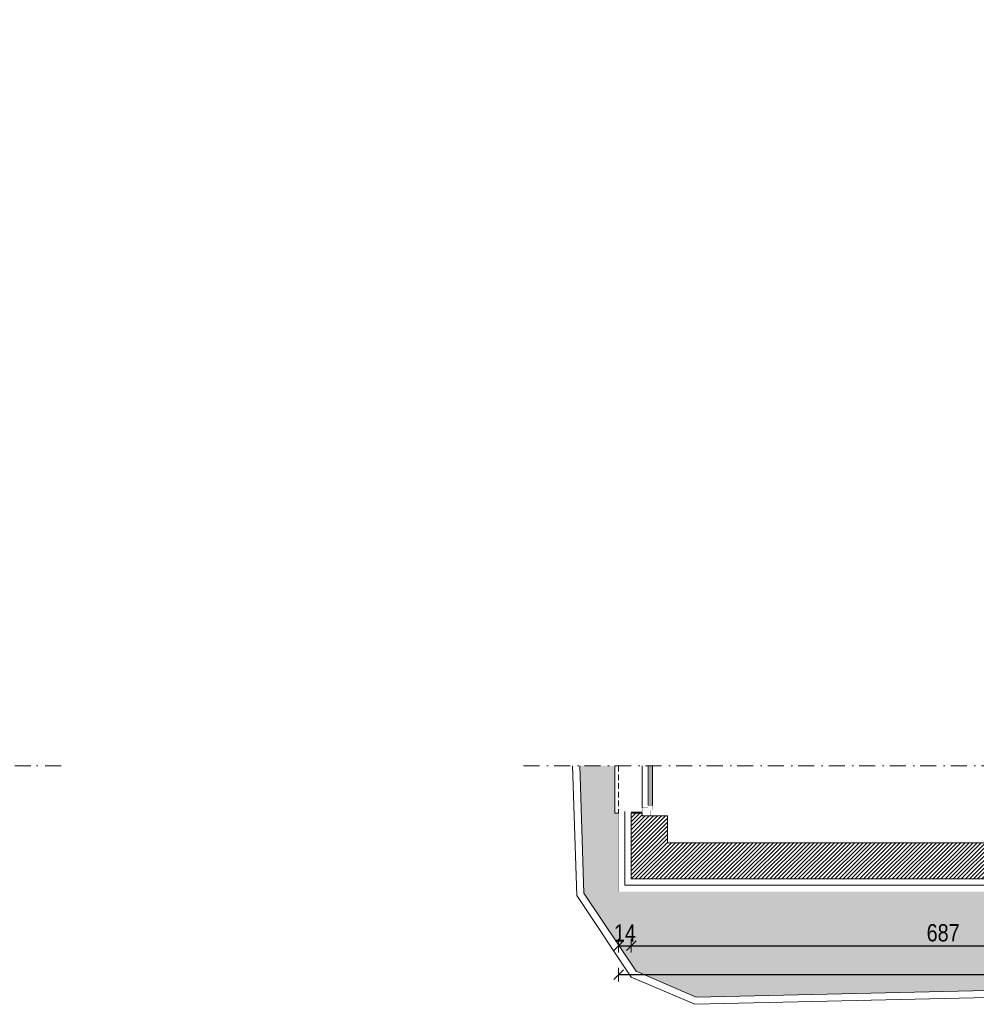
# Model space of a CAD drawing. Header units: millimetres. Extents: x 18880 to 99371, y -5529 to 27899.
# Tile 58 of 158: x 39020 to 40073, y 2713 to 3798. Entities that reach past the tile are written whole.
import ezdxf

# ---------------------------------------------------------------- set-up
doc = ezdxf.new("R2010")
doc.units = ezdxf.units.MM
doc.linetypes.add('DASHED', pattern=[19.05, 12.7, -6.35])
doc.linetypes.add('Kropki i Kreski', pattern=[335.138881, 176.388884, -88.194442, 0, -70.555556])
for name, color, linetype, lineweight in [('AA_HATCH', 252, 'Continuous', 0), ('AA_IZOLACJA', 251, 'Continuous', 0), ('AA_OPIS', 2, 'Continuous', 0), ('AA_WIDOK', 254, 'Continuous', 0), ('AP wymiary', 40, 'Continuous', 0), ('K_SCIANY', 90, 'Continuous', 20)]:
    doc.layers.add(name, color=color, linetype=linetype, lineweight=lineweight)
doc.styles.add('1', font='ARIALN.TTF')
doc.linetypes.add('STYROPIAN', pattern='A,0.000141,[1,styropian.shx,S=1,R=0,X=0,Y=0],-14.102004', length=14.102145)
doc.dimstyles.new('1_50', dxfattribs={"dimscale": 10, "dimtxt": 1.9, "dimasz": 0.005, "dimexe": 0, "dimexo": 0, "dimgap": 0.45, "dimtad": 1, "dimdec": 4, "dimrnd": 0.5, "dimdsep": 46, "dimtxsty": '1', "dimblk1": 'DIM01', "dimblk2": 'DIM01', "dimsah": 1, "dimcen": 2, "dimdle": 25, "dimse1": 1, "dimse2": 1, "dimclrd": 1, "dimclrt": 2, "dimadec": 0, "dimazin": 0, "dimtfac": 0.66665, "dimtdec": 4, "dimtix": 1, "dimtmove": 0, "dimatfit": 3, "dimldrblk": 'DIM01', "dimfxl": 0, "dimtolj": 1, "dimtzin": 0, "dimarcsym": 0})

# ---------------------------------------------------------------- blocks, each defined once
blk = doc.blocks.new('DIM01')
at = {"color": 2}
blk.add_line((-106, -106), (106, 106), dxfattribs=at)
blk.add_line((0, -150), (0, 150))
blk = doc.blocks.new('*D782')
at = {"layer": 'AP wymiary', "color": 1, "lineweight": -2, "transparency": 16777216}
for p, q in [((39679.1, 2777.9), (39679.1, 2777.9)), ((39679.2, 2777.9), (39693.2, 2777.9)), ((39693.2, 2777.9), (39693.3, 2777.9))]:
    blk.add_line(p, q, dxfattribs=at)
at = {"layer": 'Defpoints', "color": 0, "transparency": 16777216}
for p in [(39679.2, 2882.7), (39693.2, 2882.7), (39693.2, 2777.9)]:
    blk.add_point(p, dxfattribs=at)
at = {"layer": 'AP wymiary', "color": 1, "lineweight": -2, "transparency": 16777216, "xscale": 0.05, "yscale": 0.05, "zscale": 0.05}
blk.add_blockref('DIM01', (39679.2, 2777.9), dxfattribs=at)
at = {"layer": 'AP wymiary', "color": 1, "lineweight": -2, "transparency": 16777216, "xscale": 0.05, "yscale": 0.05, "zscale": 0.05, "rotation": 180}
blk.add_blockref('DIM01', (39693.2, 2777.9), dxfattribs=at)
at = {"layer": 'AP wymiary', "color": 2, "transparency": 16777216, "insert": (39686.2, 2791.9), "char_height": 19, "attachment_point": 5, "style": '1'}
blk.add_mtext('\\A1;14', dxfattribs=at)
blk = doc.blocks.new('*D783')
at = {"layer": 'AP wymiary', "color": 1, "lineweight": -2, "transparency": 16777216}
blk.add_line((39693.2, 2777.9), (40380.1, 2777.9), dxfattribs=at)
at = {"layer": 'Defpoints', "color": 0, "transparency": 16777216}
for p in [(39693.2, 2882.7), (40380.2, 2844.5), (40380.2, 2777.9)]:
    blk.add_point(p, dxfattribs=at)
at = {"layer": 'AP wymiary', "color": 1, "lineweight": -2, "transparency": 16777216, "xscale": 0.05, "yscale": 0.05, "zscale": 0.05, "rotation": 180}
blk.add_blockref('DIM01', (39693.2, 2777.9), dxfattribs=at)
at = {"layer": 'AP wymiary', "color": 1, "lineweight": -2, "transparency": 16777216, "xscale": 0.05, "yscale": 0.05, "zscale": 0.05}
blk.add_blockref('DIM01', (40380.2, 2777.9), dxfattribs=at)
at = {"layer": 'AP wymiary', "color": 2, "transparency": 16777216, "insert": (40036.7, 2792.1), "char_height": 19, "attachment_point": 5, "style": '1'}
blk.add_mtext('\\A1;687', dxfattribs=at)
blk = doc.blocks.new('*D787')
at = {"layer": 'AP wymiary', "color": 1, "lineweight": -2, "transparency": 16777216}
blk.add_line((41543.1, 2746), (39679.2, 2746), dxfattribs=at)
at = {"layer": 'Defpoints', "color": 0, "transparency": 16777216}
for p in [(39679.2, 2837.5), (41543.2, 2837.5), (39679.2, 2746)]:
    blk.add_point(p, dxfattribs=at)
at = {"layer": 'AP wymiary', "color": 1, "lineweight": -2, "transparency": 16777216, "xscale": 0.05, "yscale": 0.05, "zscale": 0.05, "rotation": 180}
blk.add_blockref('DIM01', (39679.2, 2746), dxfattribs=at)
at = {"layer": 'AP wymiary', "color": 1, "lineweight": -2, "transparency": 16777216, "xscale": 0.05, "yscale": 0.05, "zscale": 0.05}
blk.add_blockref('DIM01', (41543.2, 2746), dxfattribs=at)
at = {"layer": 'AP wymiary', "color": 2, "transparency": 16777216, "insert": (40611.2, 2760.2), "char_height": 19, "attachment_point": 5, "style": '1'}
blk.add_mtext('\\A1;1864', dxfattribs=at)

msp = doc.modelspace()

# ---------------------------------------------------------------- hatches: boundary and pattern name
at = {"layer": 'AA_HATCH'}
h = msp.add_hatch(dxfattribs=at)
h.set_pattern_fill('AR-CONC', color=256, scale=0.1)
h.paths.add_polyline_path([(41587.15638, 2846.78957), (41571.64185, 2846.78957), (41553.07446, 2901.82303, -0.5130675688), (41545.15638, 2907.50819), (41543.15638, 2837.50819), (40844.15638, 2837.50819), (40844.15638, 2833.50819), (40378.15638, 2833.50819), (40378.15638, 2837.50819), (39679.15638, 2837.50819), (39679.15638, 2924.00819), (39675.15638, 2924.00819), (39675.15638, 2976.22345), (39636.58002, 2976.22345), (39641.07671, 2835.96838), (39698.49363, 2749.84181), (39764.7135, 2721.46108), (41587.15638, 2763.10084)])
h.paths.add_polyline_path([(41587.15638, 2976.22345), (41547.15638, 2976.22345), (41547.15638, 2935.50819), (41543.15638, 2935.50819), (41545.15638, 2907.50819, -1), (41557.15638, 2907.50819, -0.3218180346), (41553.07446, 2901.82303), (41571.64185, 2846.78957), (41587.15638, 2846.78957)], flags=17)
h.paths.add_polyline_path([(40563.1828, 2803.42858), (40662.60763, 2803.42858), (40662.60763, 2836.39993), (40563.1828, 2836.39993)], flags=24)
h.paths.add_polyline_path([(41571.99087, 2843.66551), (41674.87491, 2843.66551), (41674.87491, 2868.39402), (41571.99087, 2868.39402)], flags=9)
h = msp.add_hatch(dxfattribs=at)
h.set_pattern_fill('ANSI31', color=256)
h.paths.add_polyline_path([(40375.15638, 2872.50819), (40375.15638, 2891.50819), (40328.15638, 2891.50819), (40328.15638, 2976.22345), (40298.15638, 2976.22345), (40298.15638, 2891.50819), (39733.15638, 2891.50819), (39733.15638, 2921.00819), (39714.15638, 2921.00819), (39705.15638, 2921.00819), (39705.15638, 2924.00819), (39693.15638, 2924.00819), (39693.15638, 2851.50819), (40378.15638, 2851.50819), (40378.15638, 2863.50819), (40375.15638, 2863.50819)])
h.paths.add_polyline_path([(41529.15638, 2935.50819), (41517.15638, 2935.50819), (41517.15638, 2932.50819), (41508.15638, 2932.50819), (41489.15638, 2932.50819), (41489.15638, 2891.50819), (40926.15638, 2891.50819), (40926.15638, 2976.22345), (40896.15638, 2976.22345), (40896.15638, 2891.50819), (40847.15638, 2891.50819), (40847.15638, 2872.50819), (40847.15638, 2863.50819), (40844.15638, 2863.50819), (40844.15638, 2851.50819), (41529.15638, 2851.50819)])

# ---------------------------------------------------------------- linework, layer by layer
for points in [[(39628.57591, 2976.22345), (39633.15398, 2833.43031), (39693.15635, 2743.42551), (39763.15913, 2713.42347), (41656.53789, 2756.684)], [(39636.58002, 2976.22345), (39641.07671, 2835.96838), (39698.49363, 2749.84181), (39764.7135, 2721.46108), (41656.53789, 2764.68609)]]:
    msp.add_lwpolyline(points, dxfattribs=at)
at = {"layer": 'AA_IZOLACJA', "linetype": 'STYROPIAN', "ltscale": 1.4}
msp.add_lwpolyline([(39686.15638, 2926.00819), (39686.15638, 2844.50819), (40380.15638, 2844.50819)], dxfattribs=at)
at = {"layer": 'AA_IZOLACJA', "linetype": 'STYROPIAN', "ltscale": 0.2}
msp.add_lwpolyline([(39693.15638, 2925.00819), (39705.15638, 2925.00819)], dxfattribs=at)
at = {"layer": 'AA_OPIS', "linetype": 'Kropki i Kreski', "ltscale": 0.1}
for points in [[(39065.48777, 2976.22345), (38390.6718, 2976.22345), (38390.6718, 3290.51036), (38091.37322, 3290.51036), (38091.37322, 3798.20454), (37509.50714, 3798.20454), (37509.50714, 3534.12908), (37838.9394, 3534.12908)], [(39574.56736, 2976.22345), (41656.53789, 2976.22345)]]:
    msp.add_lwpolyline(points, dxfattribs=at)
at = {"layer": 'AA_WIDOK', "color": 4}
for points in [[(39675.15638, 2976.22345), (39675.15638, 2924.00819), (39679.15638, 2924.00819)], [(39705.15638, 2930.00819), (39705.15638, 2976.22345)], [(39711.65638, 2976.22345), (39711.65638, 2932.50819)], [(39716.65638, 2976.22345), (39716.65638, 2932.50819)], [(39716.65638, 2976.22345), (39716.65638, 2932.50819)]]:
    msp.add_lwpolyline(points, dxfattribs=at)
at = {"layer": 'AA_WIDOK', "linetype": 'DASHED', "ltscale": 0.5}
msp.add_lwpolyline([(39679.15638, 2976.22345), (39679.15638, 2924.00819)], dxfattribs=at)
at = {"layer": 'AA_WIDOK', "color": 4, "const_width": 0.3}
for points in [[(39713.15638, 2976.22345), (39713.15638, 2932.50819)], [(39714.15638, 2976.22345), (39714.15638, 2932.50819)], [(39715.15638, 2976.22345), (39715.15638, 2932.50819)], [(39705.15638, 2921.00819), (39705.15638, 2930.00819)], [(39705.15638, 2930.00819), (39711.65638, 2930.00819)], [(39711.65638, 2927.50819), (39711.65638, 2932.50819)], [(39711.65638, 2932.50819), (39716.65638, 2932.50819)], [(39711.65638, 2930.00819), (39711.65638, 2927.50819)], [(39716.65638, 2932.50819), (39716.65638, 2927.50819)], [(39714.15638, 2921.00819), (39705.15638, 2921.00819)], [(39711.65638, 2927.50819), (39714.15638, 2927.50819)], [(39716.65638, 2927.50819), (39711.65638, 2927.50819)], [(39714.15638, 2927.50819), (39714.15638, 2921.00819)]]:
    msp.add_lwpolyline(points, dxfattribs=at)
at = {"layer": 'AA_WIDOK', "const_width": 0.3}
for points in [[(39679.15638, 2926.00819), (39679.15638, 2837.50819), (40380.15638, 2837.50819)], [(39679.15638, 2926.00819), (39705.15638, 2926.00819)]]:
    msp.add_lwpolyline(points, dxfattribs=at)
at = {"layer": 'K_SCIANY'}
msp.add_lwpolyline([(40298.15638, 2976.22345), (40298.15638, 2891.50819), (39733.15638, 2891.50819), (39733.15638, 2921.00819), (39714.15638, 2921.00819), (39705.15638, 2921.00819), (39705.15638, 2924.00819), (39693.15638, 2924.00819), (39693.15638, 2851.50819), (40378.15638, 2851.50819), (40378.15638, 2863.50819), (40375.15638, 2863.50819), (40375.15638, 2872.50819), (40375.15638, 2891.50819), (40328.15638, 2891.50819), (40328.15638, 2976.22345)], dxfattribs=at)

# ---------------------------------------------------------------- dimensions: what is measured, and where the dimension line sits
at = {"layer": 'AP wymiary'}
for base, p1, p2, picture, middle in [((39693.15638, 2777.85055), (39679.15638, 2882.67101), (39693.15638, 2882.67101), '*D782', (39686.15638, 2791.88943)), ((39679.15638, 2745.97458), (41543.15638, 2837.50819), (39679.15638, 2837.50819), '*D787', (40611.15638, 2760.17546))]:
    dim = msp.add_linear_dim(base=base, p1=p1, p2=p2, dimstyle='1_50', dxfattribs=at)
    dim.commit()
    dim.dimension.update_dxf_attribs({"geometry": picture, "text_midpoint": middle})
dim = msp.add_linear_dim(base=(40380.15638, 2777.85055), p1=(39693.15638, 2882.67101), p2=(40380.15638, 2844.50819), dimstyle='1_50', override={"dimtmove": 1}, dxfattribs=at)
dim.commit()
dim.dimension.update_dxf_attribs({"geometry": '*D783', "text_midpoint": (40036.65638, 2792.05143)})

doc.saveas('drawing.dxf')
